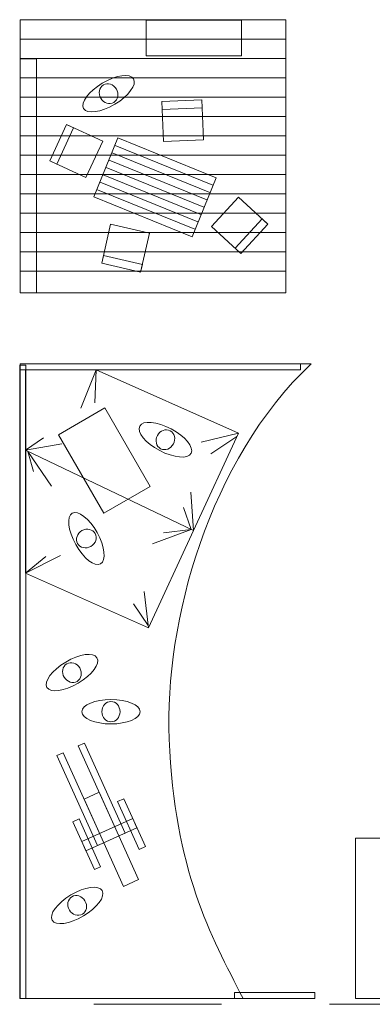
# Model space of a CAD drawing. Header units: millimetres. Extents: x -14893 to 14893, y -10640 to 10640.
# Tile 1 of 6: x -14872 to -10473, y -10640 to 1639. Entities that reach past the tile are written whole.
import ezdxf

# ---------------------------------------------------------------- set-up
doc = ezdxf.new("R2010")
doc.units = ezdxf.units.MM
doc.header["$MEASUREMENT"] = 0
doc.layers.add('Vrstva 1', color=7, linetype='Continuous')

msp = doc.modelspace()

# ---------------------------------------------------------------- linework, layer by layer
at = {"layer": 'Vrstva 1', "color": 7, "lineweight": 9}
for points in [[(-14864.8216, 1397.3452), (-11550.4144, 1397.3452), (-11550.4144, 1638.5818), (-14864.8216, 1638.5818), (-14864.8216, 1397.3452)], [(-13295.5944, 1189.2418), (-12102.9344, 1189.2418), (-12102.9344, 1633.8218), (-13295.5944, 1633.8218), (-13295.5944, 1189.2418)], [(-14864.8216, 1156.1085), (-11550.4144, 1156.1085), (-11550.4144, 1397.3451), (-14864.8216, 1397.3451), (-14864.8216, 1156.1085)], [(-14864.8216, 914.8719), (-11550.4144, 914.8719), (-11550.4144, 1156.1085), (-14864.8216, 1156.1085), (-14864.8216, 914.8719)], [(-14864.8216, 673.6351), (-11550.4144, 673.6351), (-11550.4144, 914.8717), (-14864.8216, 914.8717), (-14864.8216, 673.6351)], [(-14864.8216, 432.3986), (-11550.4144, 432.3986), (-11550.4144, 673.6352), (-14864.8216, 673.6352), (-14864.8216, 432.3986)], [(-14864.8216, 191.1618), (-11550.4144, 191.1618), (-11550.4144, 432.3984), (-14864.8216, 432.3984), (-14864.8216, 191.1618)], [(-14864.8216, -50.0748), (-11550.4144, -50.0748), (-11550.4144, 191.1618), (-14864.8216, 191.1618), (-14864.8216, -50.0748)], [(-14864.8216, -291.3115), (-11550.4144, -291.3115), (-11550.4144, -50.0749), (-14864.8216, -50.0749), (-14864.8216, -291.3115)], [(-14864.8216, -532.5481), (-11550.4144, -532.5481), (-11550.4144, -291.3115), (-14864.8216, -291.3115), (-14864.8216, -532.5481)], [(-14864.8216, -773.7848), (-11550.4144, -773.7848), (-11550.4144, -532.5482), (-14864.8216, -532.5482), (-14864.8216, -773.7848)], [(-14864.8216, -1015.0214), (-11550.4144, -1015.0214), (-11550.4144, -773.7848), (-14864.8216, -773.7848), (-14864.8216, -1015.0214)], [(-14864.8216, -1256.2581), (-11550.4144, -1256.2581), (-11550.4144, -1015.0215), (-14864.8216, -1015.0215), (-14864.8216, -1256.2581)], [(-14864.8216, -1497.4949), (-11550.4144, -1497.4949), (-11550.4144, -1256.2583), (-14864.8216, -1256.2583), (-14864.8216, -1497.4949)], [(-14864.8216, -1767.6582), (-11550.4144, -1767.6582), (-11550.4144, -1497.502), (-14864.8216, -1497.502), (-14864.8216, -1767.6582)]]:
    msp.add_lwpolyline(points, close=True, dxfattribs=at)
for centre, major_axis, ratio in [((-13733.1744, -6991.0082), (362.46, 0), 0.421701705), ((-13733.1744, -6991.0065), (0, 126.8083), 0.8907327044)]:
    msp.add_ellipse(centre, major_axis=major_axis, ratio=ratio, dxfattribs=at)
at = {"layer": 'Vrstva 1', "color": 250, "lineweight": 9}
for points, knots in [([(-11550.0944, 1631.7118), (-11550.0944, 1631.7118), (-11550.0944, 1629.5918), (-11550.0944, 1629.5918), (-11550.0944, 1629.5918), (-11550.0944, 497.8918), (-11550.0944, -633.8282), (-11550.0944, -1765.5482), (-11550.0944, -1765.5482), (-11550.0944, -1765.5482), (-11550.0944, -1767.6682), (-11550.0944, -1767.6682)], [0, 0, 0, 0, 0.25, 0.25, 0.25, 0.25, 0.5, 0.5, 0.5, 0.5, 1, 1, 1, 1]), ([(-11550.0944, 1631.7118), (-11550.0944, 1631.7118), (-11550.0944, 1629.5918), (-11550.0944, 1629.5918), (-11550.0944, 1629.5918), (-11550.0944, 497.8918), (-11550.0944, -633.8282), (-11550.0944, -1765.5482), (-11550.0944, -1765.5482), (-11550.0944, -1765.5482), (-11550.0944, -1767.6682), (-11550.0944, -1767.6682)], [0, 0, 0, 0, 0.25, 0.25, 0.25, 0.25, 0.5, 0.5, 0.5, 0.5, 1, 1, 1, 1]), ([(-13935.2925, -3141.3024), (-13935.2925, -3141.3024), (-13919.2055, -2729.2682), (-13919.2055, -2729.2682), (-13919.2055, -2729.2682), (-13919.2055, -2729.2682), (-14110.0573, -3206.2134), (-14110.0573, -3206.2134)], [0, 0, 0, 0, 0.3333333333, 0.3333333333, 0.3333333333, 0.3333333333, 1, 1, 1, 1]), ([(-14387.1245, -3537.6448), (-14387.1245, -3537.6448), (-13808.403, -3203.5198), (-13808.403, -3203.5198), (-13808.403, -3203.5198), (-13808.403, -3203.5198), (-13243.433, -4182.0766), (-13243.433, -4182.0766), (-13243.433, -4182.0766), (-13243.433, -4182.0766), (-13822.1545, -4516.2016), (-13822.1545, -4516.2016), (-13822.1545, -4516.2016), (-13822.1545, -4516.2016), (-14387.1245, -3537.6448), (-14387.1245, -3537.6448)], [0, 0, 0, 0, 0.2, 0.2, 0.2, 0.2, 0.4, 0.4, 0.4, 0.4, 0.6, 0.6, 0.6, 0.6, 1, 1, 1, 1]), ([(-14344.7653, -3650.6546), (-14344.7653, -3650.6546), (-14799.0644, -3730.5465), (-14799.0644, -3730.5465), (-14799.0644, -3730.5465), (-14799.0644, -3730.5465), (-14574.4666, -3575.7499), (-14574.4666, -3575.7499)], [0, 0, 0, 0, 0.3333333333, 0.3333333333, 0.3333333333, 0.3333333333, 1, 1, 1, 1]), ([(-14474.6066, -4179.9749), (-14474.6066, -4179.9749), (-14768.9279, -3744.9259), (-14768.9279, -3744.9259), (-14768.9279, -3744.9259), (-14768.9279, -3744.9259), (-14699.3014, -3995.2164), (-14699.3014, -3995.2164)], [0, 0, 0, 0, 0.3333333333, 0.3333333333, 0.3333333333, 0.3333333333, 1, 1, 1, 1]), ([(-13076.3914, -4759.2252), (-13076.3914, -4759.2252), (-12732.9551, -4717.1156), (-12732.9551, -4717.1156), (-12732.9551, -4717.1156), (-12732.9551, -4717.1156), (-13216.2071, -4899.0409), (-13216.2071, -4899.0409)], [0, 0, 0, 0, 0.3333333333, 0.3333333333, 0.3333333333, 0.3333333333, 1, 1, 1, 1]), ([(-14364.7334, -5043.8632), (-14364.7334, -5043.8632), (-14799.0644, -5262.8916), (-14799.0644, -5262.8916), (-14799.0644, -5262.8916), (-14799.0644, -5262.8916), (-14544.5047, -5053.857), (-14544.5047, -5053.857)], [0, 0, 0, 0, 0.3333333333, 0.3333333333, 0.3333333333, 0.3333333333, 1, 1, 1, 1])]:
    msp.add_open_spline(points, degree=3, knots=knots, dxfattribs=at)
at = {"layer": 'Vrstva 1', "color": 7, "lineweight": 9}
for points, knots in [([(-14663.7144, -1767.6682), (-14663.7144, -1767.6682), (-14663.7144, 1151.2318), (-14663.7144, 1151.2318), (-14663.7144, 1151.2318), (-14663.7144, 1151.2318), (-14864.7944, 1151.2318), (-14864.7944, 1151.2318), (-14864.7944, 1151.2318), (-14864.7944, 1151.2318), (-14864.7944, -1767.6682), (-14864.7944, -1767.6682), (-14864.7944, -1767.6682), (-14864.7944, -1767.6682), (-14663.7144, -1767.6682), (-14663.7144, -1767.6682)], [0, 0, 0, 0, 0.2, 0.2, 0.2, 0.2, 0.4, 0.4, 0.4, 0.4, 0.6, 0.6, 0.6, 0.6, 1, 1, 1, 1]), ([(-13841.5549, 847.0762), (-13669.4368, 949.2886), (-13494.9703, 973.3206), (-13451.8652, 900.7349), (-13451.8652, 900.7349), (-13408.7601, 828.1491), (-13513.3558, 686.4599), (-13685.4739, 584.2474), (-13685.4739, 584.2474), (-13857.592, 482.035), (-14032.0585, 458.003), (-14075.1636, 530.5887), (-14075.1636, 530.5887), (-14118.2687, 603.1745), (-14013.673, 744.8637), (-13841.5549, 847.0762)], [0, 0, 0, 0, 0.2, 0.2, 0.2, 0.2, 0.4, 0.4, 0.4, 0.4, 0.6, 0.6, 0.6, 0.6, 1, 1, 1, 1]), ([(-13828.2588, 824.6866), (-13774.6222, 856.5387), (-13702.1572, 833.5546), (-13666.3961, 773.3356), (-13666.3961, 773.3356), (-13630.635, 713.1166), (-13645.1333, 638.4892), (-13698.77, 606.637), (-13698.77, 606.637), (-13752.4066, 574.7849), (-13824.8716, 597.769), (-13860.6327, 657.988), (-13860.6327, 657.988), (-13896.3938, 718.207), (-13881.8955, 792.8344), (-13828.2588, 824.6866)], [0, 0, 0, 0, 0.2, 0.2, 0.2, 0.2, 0.4, 0.4, 0.4, 0.4, 0.6, 0.6, 0.6, 0.6, 1, 1, 1, 1]), ([(-13078.5707, 120.396), (-13078.5707, 120.396), (-13097.7102, 618.0681), (-13097.7102, 618.0681), (-13097.7102, 618.0681), (-13097.7102, 618.0681), (-12600.0381, 637.2076), (-12600.0381, 637.2076), (-12600.0381, 637.2076), (-12600.0381, 637.2076), (-12580.8986, 139.5355), (-12580.8986, 139.5355), (-12580.8986, 139.5355), (-12580.8986, 139.5355), (-13078.5707, 120.396), (-13078.5707, 120.396)], [0, 0, 0, 0, 0.2, 0.2, 0.2, 0.2, 0.4, 0.4, 0.4, 0.4, 0.6, 0.6, 0.6, 0.6, 1, 1, 1, 1]), ([(-13093.9448, 520.1605), (-13093.9448, 520.1605), (-13097.7102, 618.0681), (-13097.7102, 618.0681), (-13097.7102, 618.0681), (-13097.7102, 618.0681), (-12600.0381, 637.2076), (-12600.0381, 637.2076), (-12600.0381, 637.2076), (-12600.0381, 637.2076), (-12596.2727, 539.2999), (-12596.2727, 539.2999), (-12596.2727, 539.2999), (-12596.2727, 539.2999), (-13093.9448, 520.1605), (-13093.9448, 520.1605)], [0, 0, 0, 0, 0.2, 0.2, 0.2, 0.2, 0.4, 0.4, 0.4, 0.4, 0.6, 0.6, 0.6, 0.6, 1, 1, 1, 1]), ([(-14044.9597, -329.8842), (-14044.9597, -329.8842), (-14497.0704, -120.9829), (-14497.0704, -120.9829), (-14497.0704, -120.9829), (-14497.0704, -120.9829), (-14288.1691, 331.1278), (-14288.1691, 331.1278), (-14288.1691, 331.1278), (-14288.1691, 331.1278), (-13836.0584, 122.2265), (-13836.0584, 122.2265), (-13836.0584, 122.2265), (-13836.0584, 122.2265), (-14044.9597, -329.8842), (-14044.9597, -329.8842)], [0, 0, 0, 0, 0.2, 0.2, 0.2, 0.2, 0.4, 0.4, 0.4, 0.4, 0.6, 0.6, 0.6, 0.6, 1, 1, 1, 1]), ([(-14408.1262, -162.0803), (-14408.1262, -162.0803), (-14497.0704, -120.9829), (-14497.0704, -120.9829), (-14497.0704, -120.9829), (-14497.0704, -120.9829), (-14288.1691, 331.1278), (-14288.1691, 331.1278), (-14288.1691, 331.1278), (-14288.1691, 331.1278), (-14199.2248, 290.0304), (-14199.2248, 290.0304), (-14199.2248, 290.0304), (-14199.2248, 290.0304), (-14408.1262, -162.0803), (-14408.1262, -162.0803)], [0, 0, 0, 0, 0.2, 0.2, 0.2, 0.2, 0.4, 0.4, 0.4, 0.4, 0.6, 0.6, 0.6, 0.6, 1, 1, 1, 1]), ([(-13647.8891, 163.8921), (-13647.8891, 163.8921), (-13946.3264, -570.9323), (-13946.3264, -570.9323), (-13946.3264, -570.9323), (-13946.3264, -570.9323), (-12718.7091, -1069.5096), (-12718.7091, -1069.5096), (-12718.7091, -1069.5096), (-12718.7091, -1069.5096), (-12420.2718, -334.6852), (-12420.2718, -334.6852), (-12420.2718, -334.6852), (-12420.2718, -334.6852), (-13647.8891, 163.8921), (-13647.8891, 163.8921)], [0, 0, 0, 0, 0.2, 0.2, 0.2, 0.2, 0.4, 0.4, 0.4, 0.4, 0.6, 0.6, 0.6, 0.6, 1, 1, 1, 1]), ([(-12140.998, -574.3509), (-12140.998, -574.3509), (-11775.5571, -912.7246), (-11775.5571, -912.7246), (-11775.5571, -912.7246), (-11775.5571, -912.7246), (-12113.9308, -1278.1655), (-12113.9308, -1278.1655), (-12113.9308, -1278.1655), (-12113.9308, -1278.1655), (-12479.3717, -939.7918), (-12479.3717, -939.7918), (-12479.3717, -939.7918), (-12479.3717, -939.7918), (-12140.998, -574.3509), (-12140.998, -574.3509)], [0, 0, 0, 0, 0.2, 0.2, 0.2, 0.2, 0.4, 0.4, 0.4, 0.4, 0.6, 0.6, 0.6, 0.6, 1, 1, 1, 1]), ([(-11847.4507, -846.1559), (-11847.4507, -846.1559), (-11775.5571, -912.7246), (-11775.5571, -912.7246), (-11775.5571, -912.7246), (-11775.5571, -912.7246), (-12113.9308, -1278.1655), (-12113.9308, -1278.1655), (-12113.9308, -1278.1655), (-12113.9308, -1278.1655), (-12185.8244, -1211.5969), (-12185.8244, -1211.5969), (-12185.8244, -1211.5969), (-12185.8244, -1211.5969), (-11847.4507, -846.1559), (-11847.4507, -846.1559)], [0, 0, 0, 0, 0.2, 0.2, 0.2, 0.2, 0.4, 0.4, 0.4, 0.4, 0.6, 0.6, 0.6, 0.6, 1, 1, 1, 1]), ([(-13253.1505, -1023.3241), (-13253.1505, -1023.3241), (-13363.4703, -1508.9921), (-13363.4703, -1508.9921), (-13363.4703, -1508.9921), (-13363.4703, -1508.9921), (-13849.1383, -1398.6723), (-13849.1383, -1398.6723), (-13849.1383, -1398.6723), (-13849.1383, -1398.6723), (-13738.8185, -913.0043), (-13738.8185, -913.0043), (-13738.8185, -913.0043), (-13738.8185, -913.0043), (-13253.1505, -1023.3241), (-13253.1505, -1023.3241)], [0, 0, 0, 0, 0.2, 0.2, 0.2, 0.2, 0.4, 0.4, 0.4, 0.4, 0.6, 0.6, 0.6, 0.6, 1, 1, 1, 1]), ([(-13341.7669, -1413.446), (-13341.7669, -1413.446), (-13363.4703, -1508.9921), (-13363.4703, -1508.9921), (-13363.4703, -1508.9921), (-13363.4703, -1508.9921), (-13849.1383, -1398.6723), (-13849.1383, -1398.6723), (-13849.1383, -1398.6723), (-13849.1383, -1398.6723), (-13827.4349, -1303.1263), (-13827.4349, -1303.1263), (-13827.4349, -1303.1263), (-13827.4349, -1303.1263), (-13341.7669, -1413.446), (-13341.7669, -1413.446)], [0, 0, 0, 0, 0.2, 0.2, 0.2, 0.2, 0.4, 0.4, 0.4, 0.4, 0.6, 0.6, 0.6, 0.6, 1, 1, 1, 1]), ([(-14797.2944, -2667.6478), (-14797.2944, -2667.6478), (-14797.2944, -10566.6491), (-14797.2944, -10566.6491), (-14797.2944, -10566.6491), (-14797.2944, -10566.6491), (-14872.2944, -10566.6491), (-14872.2944, -10566.6491), (-14872.2944, -10566.6491), (-14872.2944, -10566.6491), (-14872.2944, -2667.6478), (-14872.2944, -2667.6478), (-14872.2944, -2667.6478), (-14872.2944, -2667.6478), (-14797.2944, -2667.6478), (-14797.2944, -2667.6478)], [0, 0, 0, 0, 0.2, 0.2, 0.2, 0.2, 0.4, 0.4, 0.4, 0.4, 0.6, 0.6, 0.6, 0.6, 1, 1, 1, 1]), ([(-14864.7944, -10566.6382), (-14864.7944, -10566.6382), (-12086.1144, -10566.6382), (-12086.1144, -10566.6382), (-12086.1144, -10566.6382), (-12492.0544, -9769.5686), (-12939.1944, -8976.3262), (-13006.4144, -7332.4728), (-13006.4144, -7332.4728), (-13066.4744, -5863.21), (-12513.0144, -3860.3566), (-11235.4744, -2652.2485), (-11235.4744, -2652.2485), (-11235.4744, -2652.2485), (-14864.7944, -2652.2485), (-14864.7944, -2652.2485), (-14864.7944, -2652.2485), (-14864.7944, -2652.2485), (-14864.7944, -10566.6382), (-14864.7944, -10566.6382)], [0, 0, 0, 0, 0.1666666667, 0.1666666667, 0.1666666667, 0.1666666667, 0.3333333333, 0.3333333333, 0.3333333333, 0.3333333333, 0.5, 0.5, 0.5, 0.5, 0.6666666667, 0.6666666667, 0.6666666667, 0.6666666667, 1, 1, 1, 1]), ([(-11367.4242, -2727.2482), (-11367.4242, -2727.2482), (-14864.5748, -2727.2482), (-14864.5748, -2727.2482), (-14864.5748, -2727.2482), (-14864.5748, -2727.2482), (-14864.5748, -2652.2482), (-14864.5748, -2652.2482), (-14864.5748, -2652.2482), (-14864.5748, -2652.2482), (-11367.4242, -2652.2482), (-11367.4242, -2652.2482), (-11367.4242, -2652.2482), (-11367.4242, -2652.2482), (-11367.4242, -2727.2482), (-11367.4242, -2727.2482)], [0, 0, 0, 0, 0.2, 0.2, 0.2, 0.2, 0.4, 0.4, 0.4, 0.4, 0.6, 0.6, 0.6, 0.6, 1, 1, 1, 1]), ([(-14799.0644, -2729.2682), (-14799.0644, -2729.2682), (-13919.2055, -2729.2682), (-13919.2055, -2729.2682), (-13919.2055, -2729.2682), (-13919.2055, -2729.2682), (-12144.2544, -3516.35), (-12144.2544, -3516.35), (-12144.2544, -3516.35), (-12144.2544, -3516.35), (-13266.0207, -5944.4665), (-13266.0207, -5944.4665), (-13266.0207, -5944.4665), (-13266.0207, -5944.4665), (-14799.0644, -5262.8916), (-14799.0644, -5262.8916), (-14799.0644, -5262.8916), (-14799.0644, -5262.8916), (-14799.0644, -2729.2682), (-14799.0644, -2729.2682)], [0, 0, 0, 0, 0.1666666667, 0.1666666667, 0.1666666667, 0.1666666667, 0.3333333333, 0.3333333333, 0.3333333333, 0.3333333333, 0.5, 0.5, 0.5, 0.5, 0.6666666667, 0.6666666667, 0.6666666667, 0.6666666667, 1, 1, 1, 1]), ([(-12982.8665, -3464.1573), (-12805.9323, -3557.786), (-12694.4986, -3694.1628), (-12733.9837, -3768.7795), (-12733.9837, -3768.7795), (-12773.4689, -3843.3963), (-12948.9057, -3827.969), (-13125.8399, -3734.3404), (-13125.8399, -3734.3404), (-13302.7741, -3640.7117), (-13414.2078, -3504.3349), (-13374.7227, -3429.7182), (-13374.7227, -3429.7182), (-13335.2375, -3355.1014), (-13159.8007, -3370.5286), (-12982.8665, -3464.1573)], [0, 0, 0, 0, 0.2, 0.2, 0.2, 0.2, 0.4, 0.4, 0.4, 0.4, 0.6, 0.6, 0.6, 0.6, 1, 1, 1, 1]), ([(-12995.046, -3487.1735), (-12939.9085, -3516.3507), (-12921.7595, -3590.1752), (-12954.5174, -3652.0792), (-12954.5174, -3652.0792), (-12987.2753, -3713.9832), (-13058.5229, -3740.5015), (-13113.6604, -3711.3242), (-13113.6604, -3711.3242), (-13168.7979, -3682.147), (-13186.9469, -3608.3225), (-13154.189, -3546.4185), (-13154.189, -3546.4185), (-13121.4311, -3484.5145), (-13050.1835, -3457.9962), (-12995.046, -3487.1735)], [0, 0, 0, 0, 0.2, 0.2, 0.2, 0.2, 0.4, 0.4, 0.4, 0.4, 0.6, 0.6, 0.6, 0.6, 1, 1, 1, 1]), ([(-13906.3835, -4757.3634), (-13808.9197, -4932.2143), (-13789.6715, -5107.2732), (-13863.4097, -5148.3756), (-13863.4097, -5148.3756), (-13937.1479, -5189.4781), (-14075.9216, -5081.044), (-14173.3853, -4906.193), (-14173.3853, -4906.193), (-14270.8491, -4731.3421), (-14290.0973, -4556.2832), (-14216.3591, -4515.1808), (-14216.3591, -4515.1808), (-14142.6209, -4474.0783), (-14003.8472, -4582.5124), (-13906.3835, -4757.3634)], [0, 0, 0, 0, 0.2, 0.2, 0.2, 0.2, 0.4, 0.4, 0.4, 0.4, 0.6, 0.6, 0.6, 0.6, 1, 1, 1, 1]), ([(-13929.1286, -4770.0417), (-13898.7562, -4824.53), (-13923.715, -4896.3389), (-13984.8901, -4930.4385), (-13984.8901, -4930.4385), (-14046.0652, -4964.5382), (-14120.2679, -4948.0029), (-14150.6402, -4893.5147), (-14150.6402, -4893.5147), (-14181.0126, -4839.0264), (-14156.0538, -4767.2175), (-14094.8787, -4733.1179), (-14094.8787, -4733.1179), (-14033.7036, -4699.0182), (-13959.5009, -4715.5535), (-13929.1286, -4770.0417)], [0, 0, 0, 0, 0.2, 0.2, 0.2, 0.2, 0.4, 0.4, 0.4, 0.4, 0.6, 0.6, 0.6, 0.6, 1, 1, 1, 1]), ([(-14298.2549, -6372.2838), (-14126.1368, -6270.0714), (-13951.6703, -6246.0394), (-13908.5652, -6318.6251), (-13908.5652, -6318.6251), (-13865.4601, -6391.2109), (-13970.0558, -6532.9001), (-14142.1739, -6635.1126), (-14142.1739, -6635.1126), (-14314.292, -6737.325), (-14488.7585, -6761.357), (-14531.8636, -6688.7713), (-14531.8636, -6688.7713), (-14574.9687, -6616.1855), (-14470.373, -6474.4963), (-14298.2549, -6372.2838)], [0, 0, 0, 0, 0.2, 0.2, 0.2, 0.2, 0.4, 0.4, 0.4, 0.4, 0.6, 0.6, 0.6, 0.6, 1, 1, 1, 1]), ([(-14284.9588, -6394.6734), (-14231.3222, -6362.8213), (-14158.8572, -6385.8054), (-14123.0961, -6446.0244), (-14123.0961, -6446.0244), (-14087.335, -6506.2434), (-14101.8333, -6580.8708), (-14155.47, -6612.723), (-14155.47, -6612.723), (-14209.1066, -6644.5751), (-14281.5716, -6621.591), (-14317.3327, -6561.372), (-14317.3327, -6561.372), (-14353.0938, -6501.153), (-14338.5955, -6426.5256), (-14284.9588, -6394.6734)], [0, 0, 0, 0, 0.2, 0.2, 0.2, 0.2, 0.4, 0.4, 0.4, 0.4, 0.6, 0.6, 0.6, 0.6, 1, 1, 1, 1]), ([(-14063.2185, -7383.1107), (-14063.2185, -7383.1107), (-14140.9258, -7418.1941), (-14140.9258, -7418.1941), (-14140.9258, -7418.1941), (-14140.9258, -7418.1941), (-13634.4427, -8540.0191), (-13634.4427, -8540.0191), (-13634.4427, -8540.0191), (-13634.4427, -8540.0191), (-13556.7354, -8504.9357), (-13556.7354, -8504.9357), (-13556.7354, -8504.9357), (-13556.7354, -8504.9357), (-14063.2185, -7383.1107), (-14063.2185, -7383.1107)], [0, 0, 0, 0, 0.2, 0.2, 0.2, 0.2, 0.4, 0.4, 0.4, 0.4, 0.6, 0.6, 0.6, 0.6, 1, 1, 1, 1]), ([(-14329.6435, -7503.3967), (-14329.6435, -7503.3967), (-14407.3508, -7538.48), (-14407.3508, -7538.48), (-14407.3508, -7538.48), (-14407.3508, -7538.48), (-13900.8677, -8660.305), (-13900.8677, -8660.305), (-13900.8677, -8660.305), (-13900.8677, -8660.305), (-13823.1604, -8625.2216), (-13823.1604, -8625.2216), (-13823.1604, -8625.2216), (-13823.1604, -8625.2216), (-14329.6435, -7503.3967), (-14329.6435, -7503.3967)], [0, 0, 0, 0, 0.2, 0.2, 0.2, 0.2, 0.4, 0.4, 0.4, 0.4, 0.6, 0.6, 0.6, 0.6, 1, 1, 1, 1]), ([(-14069.2791, -8080.0858), (-14069.2791, -8080.0858), (-13880.5614, -7994.8832), (-13880.5614, -7994.8832), (-13880.5614, -7994.8832), (-13880.5614, -7994.8832), (-13388.324, -9085.155), (-13388.324, -9085.155), (-13388.324, -9085.155), (-13388.324, -9085.155), (-13577.0417, -9170.3575), (-13577.0417, -9170.3575), (-13577.0417, -9170.3575), (-13577.0417, -9170.3575), (-14069.2791, -8080.0858), (-14069.2791, -8080.0858)], [0, 0, 0, 0, 0.2, 0.2, 0.2, 0.2, 0.4, 0.4, 0.4, 0.4, 0.6, 0.6, 0.6, 0.6, 1, 1, 1, 1]), ([(-13573.2014, -8076.5204), (-13573.2014, -8076.5204), (-13650.9087, -8111.6037), (-13650.9087, -8111.6037), (-13650.9087, -8111.6037), (-13650.9087, -8111.6037), (-13381.512, -8708.299), (-13381.512, -8708.299), (-13381.512, -8708.299), (-13381.512, -8708.299), (-13303.8047, -8673.2156), (-13303.8047, -8673.2156), (-13303.8047, -8673.2156), (-13303.8047, -8673.2156), (-13573.2014, -8076.5204), (-13573.2014, -8076.5204)], [0, 0, 0, 0, 0.2, 0.2, 0.2, 0.2, 0.4, 0.4, 0.4, 0.4, 0.6, 0.6, 0.6, 0.6, 1, 1, 1, 1]), ([(-14131.6258, -8328.6385), (-14131.6258, -8328.6385), (-14209.3331, -8363.7219), (-14209.3331, -8363.7219), (-14209.3331, -8363.7219), (-14209.3331, -8363.7219), (-13939.9363, -8960.4171), (-13939.9363, -8960.4171), (-13939.9363, -8960.4171), (-13939.9363, -8960.4171), (-13862.229, -8925.3337), (-13862.229, -8925.3337), (-13862.229, -8925.3337), (-13862.229, -8925.3337), (-14131.6258, -8328.6385), (-14131.6258, -8328.6385)], [0, 0, 0, 0, 0.2, 0.2, 0.2, 0.2, 0.4, 0.4, 0.4, 0.4, 0.6, 0.6, 0.6, 0.6, 1, 1, 1, 1]), ([(-14098.355, -8609.5307), (-14098.355, -8609.5307), (-13462.2233, -8322.3291), (-13462.2233, -8322.3291), (-13462.2233, -8322.3291), (-13462.2233, -8322.3291), (-13409.7414, -8438.5729), (-13409.7414, -8438.5729), (-13409.7414, -8438.5729), (-13409.7414, -8438.5729), (-14045.8731, -8725.7745), (-14045.8731, -8725.7745), (-14045.8731, -8725.7745), (-14045.8731, -8725.7745), (-14098.355, -8609.5307), (-14098.355, -8609.5307)], [0, 0, 0, 0, 0.2, 0.2, 0.2, 0.2, 0.4, 0.4, 0.4, 0.4, 0.6, 0.6, 0.6, 0.6, 1, 1, 1, 1]), ([(-8482.8145, -8566.6382), (-8482.8145, -8566.6382), (-8482.8145, -10566.6384), (-8482.8145, -10566.6384), (-8482.8145, -10566.6384), (-8482.8145, -10566.6384), (-10682.8144, -10566.6384), (-10682.8144, -10566.6384), (-10682.8144, -10566.6384), (-10682.8144, -10566.6384), (-10682.8144, -8566.6382), (-10682.8144, -8566.6382), (-10682.8144, -8566.6382), (-10682.8144, -8566.6382), (-8482.8145, -8566.6382), (-8482.8145, -8566.6382)], [0, 0, 0, 0, 0.2, 0.2, 0.2, 0.2, 0.4, 0.4, 0.4, 0.4, 0.6, 0.6, 0.6, 0.6, 1, 1, 1, 1]), ([(-14233.2549, -9276.0038), (-14061.1368, -9173.7914), (-13886.6703, -9149.7594), (-13843.5652, -9222.3451), (-13843.5652, -9222.3451), (-13800.4601, -9294.9309), (-13905.0558, -9436.6201), (-14077.1739, -9538.8326), (-14077.1739, -9538.8326), (-14249.292, -9641.045), (-14423.7585, -9665.077), (-14466.8636, -9592.4913), (-14466.8636, -9592.4913), (-14509.9687, -9519.9055), (-14405.373, -9378.2163), (-14233.2549, -9276.0038)], [0, 0, 0, 0, 0.2, 0.2, 0.2, 0.2, 0.4, 0.4, 0.4, 0.4, 0.6, 0.6, 0.6, 0.6, 1, 1, 1, 1]), ([(-14219.9588, -9298.3934), (-14166.3222, -9266.5413), (-14093.8572, -9289.5254), (-14058.0961, -9349.7444), (-14058.0961, -9349.7444), (-14022.335, -9409.9634), (-14036.8333, -9484.5908), (-14090.47, -9516.443), (-14090.47, -9516.443), (-14144.1066, -9548.2951), (-14216.5716, -9525.311), (-14252.3327, -9465.092), (-14252.3327, -9465.092), (-14288.0938, -9404.873), (-14273.5955, -9330.2456), (-14219.9588, -9298.3934)], [0, 0, 0, 0, 0.2, 0.2, 0.2, 0.2, 0.4, 0.4, 0.4, 0.4, 0.6, 0.6, 0.6, 0.6, 1, 1, 1, 1]), ([(-11190.7837, -10566.6254), (-11190.7837, -10566.6254), (-12190.7744, -10566.6254), (-12190.7744, -10566.6254), (-12190.7744, -10566.6254), (-12190.7744, -10566.6254), (-12190.7744, -10493.3455), (-12190.7744, -10493.3455), (-12190.7744, -10493.3455), (-12190.7744, -10493.3455), (-11190.7837, -10493.3455), (-11190.7837, -10493.3455), (-11190.7837, -10493.3455), (-11190.7837, -10493.3455), (-11190.7837, -10566.6254), (-11190.7837, -10566.6254)], [0, 0, 0, 0, 0.2, 0.2, 0.2, 0.2, 0.4, 0.4, 0.4, 0.4, 0.6, 0.6, 0.6, 0.6, 1, 1, 1, 1])]:
    msp.add_open_spline(points, degree=3, knots=knots, dxfattribs=at)
at = {"layer": 'Vrstva 1', "color": 250, "lineweight": 9}
for points in [[(-13679.5948, 69.7651), (-13679.5948, 69.7651), (-12463.1754, -424.2643), (-12463.1754, -424.2643)], [(-13754.2041, -113.941), (-13754.2041, -113.941), (-12537.7848, -607.9704), (-12537.7848, -607.9704)], [(-13716.8994, -22.0879), (-13716.8994, -22.0879), (-12500.4801, -516.1173), (-12500.4801, -516.1173)], [(-13791.5088, -205.794), (-13791.5088, -205.794), (-12575.0894, -699.8234), (-12575.0894, -699.8234)], [(-13828.8134, -297.6471), (-13828.8134, -297.6471), (-12612.3941, -791.6765), (-12612.3941, -791.6765)], [(-13903.4227, -481.3532), (-13903.4227, -481.3532), (-12687.0034, -975.3826), (-12687.0034, -975.3826)], [(-13866.1181, -389.5002), (-13866.1181, -389.5002), (-12649.6987, -883.5296), (-12649.6987, -883.5296)], [(-12144.2544, -3516.35), (-12144.2544, -3516.35), (-12606.9949, -3630.6671), (-12606.9949, -3630.6671)], [(-12163.3493, -3557.7029), (-12163.3493, -3557.7029), (-12487.1473, -3775.4894), (-12487.1473, -3775.4894)], [(-12705.1278, -4730.4083), (-12705.1278, -4730.4083), (-14799.0644, -3730.5465), (-14799.0644, -3730.5465)], [(-12705.1278, -4730.4083), (-12705.1278, -4730.4083), (-12736.8362, -4254.8797), (-12736.8362, -4254.8797)], [(-12732.9551, -4717.1156), (-12732.9551, -4717.1156), (-12826.7219, -4444.6254), (-12826.7219, -4444.6254)], [(-13266.0207, -5944.4665), (-13266.0207, -5944.4665), (-13321.0737, -5493.2916), (-13321.0737, -5493.2916)], [(-13269.3778, -5916.9109), (-13269.3778, -5916.9109), (-13450.9151, -5648.0883), (-13450.9151, -5648.0883)], [(-13945.1744, -10640.2482), (-13945.1744, -10640.2482), (-12354.5044, -10640.2482), (-12354.5044, -10640.2482)], [(-11007.6944, -10640.2482), (-11007.6944, -10640.2482), (-9417.0244, -10640.2482), (-9417.0244, -10640.2482)]]:
    msp.add_open_spline(points, degree=3, dxfattribs=at)

doc.saveas('drawing.dxf')
